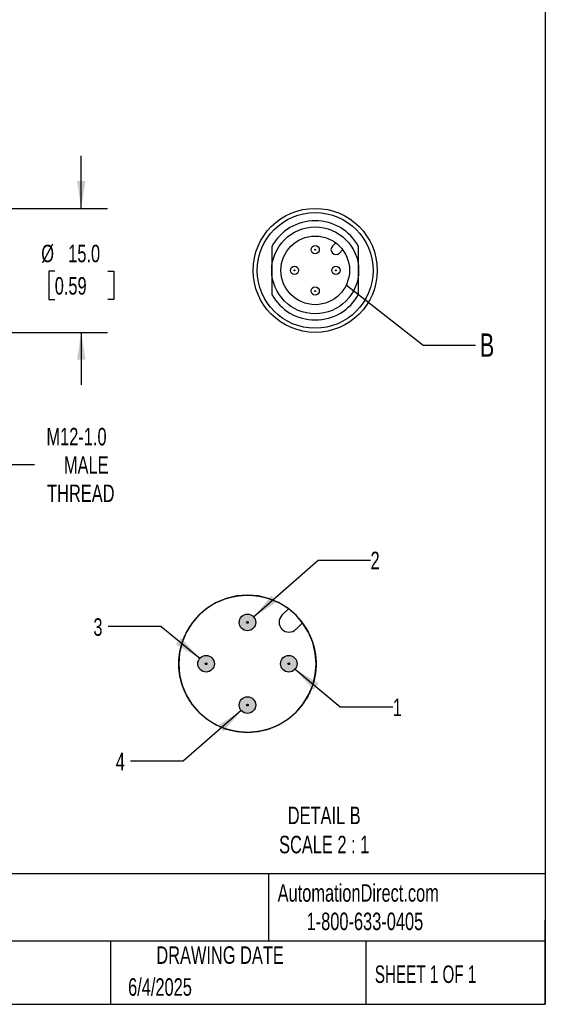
# Model space of a CAD drawing. Header units: millimetres. Extents: x 6 to 273, y 6 to 210.
# Tile 3 of 4: x 210 to 273, y 6 to 125. Entities that reach past the tile are written whole.
import ezdxf

# ---------------------------------------------------------------- set-up
doc = ezdxf.new("R2010")
doc.units = ezdxf.units.MM
doc.linetypes.add('SLD-Solid', pattern=[0])
doc.layers.add('DIMENSIONS', color=140, linetype='SLD-Solid', lineweight=25)
doc.layers.add('TEXT', color=140, linetype='SLD-Solid', lineweight=25)
doc.layers.add('HATCH', color=6, linetype='SLD-Solid')
doc.layers.add('SLD-DEFPOINTS', color=7, linetype='Continuous')
doc.styles.add('SLDTEXTSTYLE0', font='TXT', dxfattribs={"width": 0.7})
doc.styles.add('SLDTEXTSTYLE1', font='TXT', dxfattribs={"width": 0.65})
doc.dimstyles.new('SLDDIMSTYLE0', dxfattribs={"dimtxt": 2.158008, "dimasz": 3.302, "dimexe": 0, "dimexo": 0.0625, "dimgap": 0.539502, "dimtad": 0, "dimtih": 1, "dimtoh": 1, "dimdec": 1, "dimrnd": 1e-09, "dimzin": 12, "dimdsep": 46, "dimtxsty": 'SLDTEXTSTYLE0', "dimsah": 1, "dimcen": 0.09, "dimadec": 0, "dimazin": 3, "dimtfac": 1, "dimtdec": 1, "dimtofl": 0, "dimtmove": 0, "dimatfit": 3, "dimfxl": 0, "dimfrac": 2, "dimtolj": 1, "dimtzin": 12, "dimarcsym": 0})
doc.dimstyles.new('SLDDIMSTYLE1', dxfattribs={"dimtxt": 2.158008, "dimasz": 3.302, "dimexe": 0, "dimexo": 0.0625, "dimgap": 0.539502, "dimtad": 0, "dimtih": 1, "dimtoh": 1, "dimdec": 1, "dimrnd": 1e-09, "dimzin": 4, "dimdsep": 46, "dimtxsty": 'SLDTEXTSTYLE0', "dimsah": 1, "dimcen": 0.09, "dimadec": 0, "dimazin": 1, "dimtfac": 1, "dimtdec": 1, "dimtmove": 0, "dimatfit": 0, "dimfxl": 0, "dimfrac": 2, "dimtolj": 1, "dimtzin": 12, "dimarcsym": 0})
doc.dimstyles.new('SLDDIMSTYLE2', dxfattribs={"dimtxt": 0.18, "dimasz": 3.302, "dimexe": 0, "dimexo": 0.0625, "dimgap": 0, "dimtad": 0, "dimtih": 1, "dimtoh": 1, "dimdec": 0, "dimrnd": 1e-09, "dimzin": 0, "dimdsep": 46, "dimtxsty": 'Standard', "dimblk1": 'NONE', "dimblk2": 'NONE', "dimsah": 1, "dimcen": 0.09, "dimadec": 0, "dimazin": 0, "dimtfac": 3.302, "dimtdec": 0, "dimtofl": 0, "dimtmove": 0, "dimatfit": 3, "dimldrblk": 'NONE', "dimfxl": 0, "dimfrac": 2, "dimtolj": 1, "dimtzin": 0, "dimarcsym": 0})
doc.dimstyles.new('SLDDIMSTYLE4', dxfattribs={"dimtxt": 2.158008, "dimasz": 3.302, "dimexe": 0, "dimexo": 0.0625, "dimgap": 0.539502, "dimtad": 0, "dimtih": 1, "dimtoh": 1, "dimdec": 1, "dimlfac": 0.5, "dimrnd": 1e-09, "dimzin": 12, "dimdsep": 46, "dimtxsty": 'SLDTEXTSTYLE0', "dimsah": 1, "dimcen": 0, "dimadec": 0, "dimazin": 3, "dimtfac": 1, "dimtdec": 1, "dimtofl": 0, "dimtmove": 0, "dimatfit": 3, "dimfxl": 0, "dimfrac": 2, "dimtolj": 1, "dimtzin": 12, "dimarcsym": 0})

# ---------------------------------------------------------------- blocks, each defined once
blk = doc.blocks.new('_D_3')
at = {"layer": 'DIMENSIONS'}
for p, q in [((216.94, 102.62), (216.94, 108.97)), ((185.91, 102.62), (194.18, 102.62)), ((195.71, 102.62), (220.12, 102.62)), ((213.74, 95.01), (213.01, 95.01)), ((213.01, 95.01), (213.01, 91.58)), ((220.15, 95.01), (220.88, 95.01)), ((220.88, 95.01), (220.88, 91.58)), ((213.01, 91.58), (213.74, 91.58)), ((220.88, 91.58), (220.15, 91.58)), ((185.91, 87.62), (204.18, 87.62)), ((205.71, 87.62), (220.12, 87.62)), ((216.94, 87.62), (216.94, 81.27))]:
    blk.add_line(p, q, dxfattribs=at)
for points in [[(216.94, 102.62), (217.45, 105.92), (216.44, 105.92)], [(216.94, 87.62), (216.44, 84.32), (217.45, 84.32)]]:
    blk.add_solid(points, dxfattribs=at)
at = {"layer": 'DIMENSIONS', "char_height": 2.117, "attachment_point": 1, "style": 'SLDTEXTSTYLE0'}
for s, insert in [('%%c', (212.11, 98.22)), ('15.0', (215.37, 98.22)), ('0.59', (213.74, 94.31))]:
    blk.add_mtext(s, dxfattribs=dict(at, insert=insert))
blk = doc.blocks.new('_D_5')
at = {"layer": 'DIMENSIONS'}
for p, q in [((193.26, 101.12), (208.12, 101.12)), ((204.94, 101.12), (204.94, 89.12)), ((193.26, 89.12), (208.12, 89.12)), ((204.94, 71.62), (204.94, 89.12)), ((211.29, 71.62), (204.94, 71.62))]:
    blk.add_line(p, q, dxfattribs=at)
for points in [[(204.94, 101.12), (204.44, 97.82), (205.45, 97.82)], [(204.94, 89.12), (205.45, 92.42), (204.44, 92.42)]]:
    blk.add_solid(points, dxfattribs=at)
at = {"layer": 'DIMENSIONS', "char_height": 2.117, "attachment_point": 1, "style": 'SLDTEXTSTYLE0'}
for s, insert in [('M12-1.0', (212.74, 76.07)), ('MALE', (214.85, 72.64)), ('THREAD', (212.82, 69.21))]:
    blk.add_mtext(s, dxfattribs=dict(at, insert=insert))
blk = doc.blocks.new('_None')
blk = doc.blocks.new('_D_11')
at = {"layer": 'DIMENSIONS'}
for p, q in [((242.8, 46.89), (248.26, 42.31)), ((248.26, 42.31), (254.61, 42.31))]:
    blk.add_line(p, q, dxfattribs=at)
blk.add_solid([(242.8, 46.89), (245.01, 44.38), (245.66, 45.16)], dxfattribs=at)
at = {"layer": 'DIMENSIONS', "insert": (254.61, 43.33), "char_height": 2.12, "attachment_point": 1, "style": 'SLDTEXTSTYLE0'}
blk.add_mtext('1', dxfattribs=at)
blk = doc.blocks.new('_D_12')
at = {"layer": 'DIMENSIONS'}
for p, q in [((237.79, 53.2), (245.57, 60.08)), ((245.57, 60.08), (251.92, 60.08))]:
    blk.add_line(p, q, dxfattribs=at)
blk.add_solid([(237.79, 53.2), (240.6, 55.01), (239.93, 55.77)], dxfattribs=at)
at = {"layer": 'DIMENSIONS', "insert": (251.92, 61.09), "char_height": 2.12, "attachment_point": 1, "style": 'SLDTEXTSTYLE0'}
blk.add_mtext('2', dxfattribs=at)
blk = doc.blocks.new('_D_13')
at = {"layer": 'DIMENSIONS'}
for p, q in [((226.56, 52.03), (220.21, 52.03)), ((231.27, 48.17), (226.56, 52.03))]:
    blk.add_line(p, q, dxfattribs=at)
blk.add_solid([(231.27, 48.17), (229.03, 50.66), (228.39, 49.87)], dxfattribs=at)
at = {"layer": 'DIMENSIONS', "insert": (218.41, 53.04), "char_height": 2.12, "attachment_point": 1, "style": 'SLDTEXTSTYLE0'}
blk.add_mtext('3', dxfattribs=at)
blk = doc.blocks.new('_D_14')
at = {"layer": 'DIMENSIONS'}
for p, q in [((236.29, 41.88), (229.26, 35.75)), ((229.26, 35.75), (222.91, 35.75))]:
    blk.add_line(p, q, dxfattribs=at)
blk.add_solid([(236.29, 41.88), (233.46, 40.09), (234.13, 39.33)], dxfattribs=at)
at = {"layer": 'DIMENSIONS', "insert": (221.12, 36.77), "char_height": 2.12, "attachment_point": 1, "style": 'SLDTEXTSTYLE0'}
blk.add_mtext('4', dxfattribs=at)

msp = doc.modelspace()

# ---------------------------------------------------------------- hatches: boundary and pattern name
at = {"layer": 'HATCH'}
h = msp.add_hatch(color=256, dxfattribs=at)
h.paths.add_polyline_path([(237.14, 52.54), (237.14, 52.54), (237.14, 52.55), (237.14, 52.55), (237.14, 52.56), (237.14, 52.56), (237.13, 52.57), (237.13, 52.57), (237.13, 52.58), (237.13, 52.58), (237.12, 52.59), (237.12, 52.59), (237.12, 52.6), (237.12, 52.6), (237.11, 52.61), (237.11, 52.61), (237.1, 52.61), (237.1, 52.62), (237.1, 52.62), (237.09, 52.62), (237.09, 52.63), (237.08, 52.63), (237.08, 52.63), (237.07, 52.63), (237.07, 52.63), (237.06, 52.64), (237.06, 52.64), (237.05, 52.64), (237.05, 52.64), (237.04, 52.64), (237.04, 52.64), (237.03, 52.64), (237.03, 52.64), (237.02, 52.64), (237.01, 52.64), (237.01, 52.63), (237, 52.63), (237, 52.63), (236.99, 52.63), (236.99, 52.63), (236.99, 52.62), (236.98, 52.62), (236.98, 52.62), (236.97, 52.61), (236.97, 52.61), (236.97, 52.61), (236.96, 52.6), (236.96, 52.6), (236.96, 52.59), (236.95, 52.59), (236.95, 52.58), (236.95, 52.58), (236.95, 52.57), (236.94, 52.57), (236.94, 52.56), (236.94, 52.56), (236.94, 52.55), (236.94, 52.55), (236.94, 52.54), (236.94, 52.54), (236.94, 52.53), (236.94, 52.53), (236.94, 52.52), (236.94, 52.52), (236.94, 52.51), (236.94, 52.51), (236.95, 52.5), (236.95, 52.5), (236.95, 52.49), (236.95, 52.49), (236.96, 52.48), (236.96, 52.48), (236.96, 52.47), (236.97, 52.47), (236.97, 52.47), (236.97, 52.46), (236.98, 52.46), (236.98, 52.46), (236.99, 52.45), (236.99, 52.45), (236.99, 52.45), (237, 52.45), (237, 52.44), (237.01, 52.44), (237.01, 52.44), (237.02, 52.44), (237.03, 52.44), (237.03, 52.44), (237.04, 52.44), (237.04, 52.44), (237.05, 52.44), (237.05, 52.44), (237.06, 52.44), (237.06, 52.44), (237.07, 52.44), (237.07, 52.44), (237.08, 52.45), (237.08, 52.45), (237.09, 52.45), (237.09, 52.45), (237.1, 52.46), (237.1, 52.46), (237.1, 52.46), (237.11, 52.47), (237.11, 52.47), (237.12, 52.47), (237.12, 52.48), (237.12, 52.48), (237.12, 52.49), (237.13, 52.49), (237.13, 52.5), (237.13, 52.5), (237.13, 52.51), (237.14, 52.51), (237.14, 52.52), (237.14, 52.52), (237.14, 52.53), (237.14, 52.53)], flags=0)
h.paths.add_polyline_path([(238.03, 52.43), (238.04, 52.48), (238.04, 52.54), (238.04, 52.59), (238.03, 52.64), (238.03, 52.7), (238.02, 52.75), (238, 52.8), (237.99, 52.85), (237.97, 52.9), (237.95, 52.95), (237.93, 53), (237.9, 53.05), (237.87, 53.09), (237.84, 53.13), (237.81, 53.18), (237.77, 53.22), (237.74, 53.25), (237.7, 53.29), (237.66, 53.32), (237.61, 53.36), (237.57, 53.39), (237.52, 53.41), (237.48, 53.44), (237.43, 53.46), (237.38, 53.48), (237.33, 53.5), (237.28, 53.51), (237.22, 53.52), (237.17, 53.53), (237.12, 53.53), (237.07, 53.54), (237.01, 53.54), (236.96, 53.53), (236.91, 53.53), (236.85, 53.52), (236.8, 53.51), (236.75, 53.5), (236.7, 53.48), (236.65, 53.46), (236.6, 53.44), (236.55, 53.41), (236.51, 53.39), (236.46, 53.36), (236.42, 53.32), (236.38, 53.29), (236.34, 53.25), (236.3, 53.22), (236.27, 53.18), (236.24, 53.13), (236.21, 53.09), (236.18, 53.05), (236.15, 53), (236.13, 52.95), (236.11, 52.9), (236.09, 52.85), (236.07, 52.8), (236.06, 52.75), (236.05, 52.7), (236.04, 52.64), (236.04, 52.59), (236.04, 52.54), (236.04, 52.48), (236.04, 52.43), (236.05, 52.38), (236.06, 52.33), (236.07, 52.28), (236.09, 52.22), (236.11, 52.17), (236.13, 52.12), (236.15, 52.08), (236.18, 52.03), (236.21, 51.99), (236.24, 51.94), (236.27, 51.9), (236.3, 51.86), (236.34, 51.82), (236.38, 51.79), (236.42, 51.75), (236.46, 51.72), (236.51, 51.69), (236.55, 51.66), (236.6, 51.64), (236.65, 51.62), (236.7, 51.6), (236.75, 51.58), (236.8, 51.57), (236.85, 51.56), (236.91, 51.55), (236.96, 51.54), (237.01, 51.54), (237.07, 51.54), (237.12, 51.54), (237.17, 51.55), (237.22, 51.56), (237.28, 51.57), (237.33, 51.58), (237.38, 51.6), (237.43, 51.62), (237.48, 51.64), (237.52, 51.66), (237.57, 51.69), (237.61, 51.72), (237.66, 51.75), (237.7, 51.79), (237.74, 51.82), (237.77, 51.86), (237.81, 51.9), (237.84, 51.94), (237.87, 51.99), (237.9, 52.03), (237.93, 52.08), (237.95, 52.12), (237.97, 52.17), (237.99, 52.22), (238, 52.28), (238.02, 52.33), (238.03, 52.38)], flags=0)
for points in [[(237.14, 52.53), (237.14, 52.53), (237.14, 52.54), (237.14, 52.54), (237.14, 52.55), (237.14, 52.55), (237.14, 52.56), (237.14, 52.56), (237.13, 52.57), (237.13, 52.57), (237.13, 52.58), (237.13, 52.58), (237.12, 52.59), (237.12, 52.59), (237.12, 52.6), (237.12, 52.6), (237.11, 52.61), (237.11, 52.61), (237.1, 52.61), (237.1, 52.62), (237.1, 52.62), (237.09, 52.62), (237.09, 52.63), (237.08, 52.63), (237.08, 52.63), (237.07, 52.63), (237.07, 52.63), (237.06, 52.64), (237.06, 52.64), (237.05, 52.64), (237.05, 52.64), (237.04, 52.64), (237.04, 52.64), (237.03, 52.64), (237.03, 52.64), (237.02, 52.64), (237.01, 52.64), (237.01, 52.63), (237, 52.63), (237, 52.63), (236.99, 52.63), (236.99, 52.63), (236.99, 52.62), (236.98, 52.62), (236.98, 52.62), (236.97, 52.61), (236.97, 52.61), (236.97, 52.61), (236.96, 52.6), (236.96, 52.6), (236.96, 52.59), (236.95, 52.59), (236.95, 52.58), (236.95, 52.58), (236.95, 52.57), (236.94, 52.57), (236.94, 52.56), (236.94, 52.56), (236.94, 52.55), (236.94, 52.55), (236.94, 52.54), (236.94, 52.54), (236.94, 52.53), (236.94, 52.53), (236.94, 52.52), (236.94, 52.52), (236.94, 52.51), (236.94, 52.51), (236.95, 52.5), (236.95, 52.5), (236.95, 52.49), (236.95, 52.49), (236.96, 52.48), (236.96, 52.48), (236.96, 52.47), (236.97, 52.47), (236.97, 52.47), (236.97, 52.46), (236.98, 52.46), (236.98, 52.46), (236.99, 52.45), (236.99, 52.45), (236.99, 52.45), (237, 52.45), (237, 52.44), (237.01, 52.44), (237.01, 52.44), (237.02, 52.44), (237.03, 52.44), (237.03, 52.44), (237.04, 52.44), (237.04, 52.44), (237.05, 52.44), (237.05, 52.44), (237.06, 52.44), (237.06, 52.44), (237.07, 52.44), (237.07, 52.44), (237.08, 52.45), (237.08, 52.45), (237.09, 52.45), (237.09, 52.45), (237.1, 52.46), (237.1, 52.46), (237.1, 52.46), (237.11, 52.47), (237.11, 52.47), (237.12, 52.47), (237.12, 52.48), (237.12, 52.48), (237.12, 52.49), (237.13, 52.49), (237.13, 52.5), (237.13, 52.5), (237.13, 52.51), (237.14, 52.51), (237.14, 52.52), (237.14, 52.52)], [(232.14, 47.53), (232.14, 47.53), (232.14, 47.54), (232.14, 47.54), (232.14, 47.55), (232.14, 47.55), (232.14, 47.56), (232.14, 47.56), (232.13, 47.57), (232.13, 47.57), (232.13, 47.58), (232.13, 47.58), (232.12, 47.59), (232.12, 47.59), (232.12, 47.6), (232.12, 47.6), (232.11, 47.61), (232.11, 47.61), (232.1, 47.61), (232.1, 47.62), (232.1, 47.62), (232.09, 47.62), (232.09, 47.63), (232.08, 47.63), (232.08, 47.63), (232.07, 47.63), (232.07, 47.63), (232.06, 47.64), (232.06, 47.64), (232.05, 47.64), (232.05, 47.64), (232.04, 47.64), (232.04, 47.64), (232.03, 47.64), (232.03, 47.64), (232.02, 47.64), (232.01, 47.64), (232.01, 47.63), (232, 47.63), (232, 47.63), (231.99, 47.63), (231.99, 47.63), (231.99, 47.62), (231.98, 47.62), (231.98, 47.62), (231.97, 47.61), (231.97, 47.61), (231.97, 47.61), (231.96, 47.6), (231.96, 47.6), (231.96, 47.59), (231.95, 47.59), (231.95, 47.58), (231.95, 47.58), (231.95, 47.57), (231.94, 47.57), (231.94, 47.56), (231.94, 47.56), (231.94, 47.55), (231.94, 47.55), (231.94, 47.54), (231.94, 47.54), (231.94, 47.53), (231.94, 47.53), (231.94, 47.52), (231.94, 47.52), (231.94, 47.51), (231.94, 47.51), (231.95, 47.5), (231.95, 47.5), (231.95, 47.49), (231.95, 47.49), (231.96, 47.48), (231.96, 47.48), (231.96, 47.47), (231.97, 47.47), (231.97, 47.47), (231.97, 47.46), (231.98, 47.46), (231.98, 47.46), (231.99, 47.45), (231.99, 47.45), (231.99, 47.45), (232, 47.45), (232, 47.44), (232.01, 47.44), (232.01, 47.44), (232.02, 47.44), (232.03, 47.44), (232.03, 47.44), (232.04, 47.44), (232.04, 47.44), (232.05, 47.44), (232.05, 47.44), (232.06, 47.44), (232.06, 47.44), (232.07, 47.44), (232.07, 47.44), (232.08, 47.45), (232.08, 47.45), (232.09, 47.45), (232.09, 47.45), (232.1, 47.46), (232.1, 47.46), (232.1, 47.46), (232.11, 47.47), (232.11, 47.47), (232.12, 47.47), (232.12, 47.48), (232.12, 47.48), (232.12, 47.49), (232.13, 47.49), (232.13, 47.5), (232.13, 47.5), (232.13, 47.51), (232.14, 47.51), (232.14, 47.52), (232.14, 47.52)], [(242.14, 47.53), (242.14, 47.53), (242.14, 47.54), (242.14, 47.54), (242.14, 47.55), (242.14, 47.55), (242.14, 47.56), (242.14, 47.56), (242.13, 47.57), (242.13, 47.57), (242.13, 47.58), (242.13, 47.58), (242.12, 47.59), (242.12, 47.59), (242.12, 47.6), (242.12, 47.6), (242.11, 47.61), (242.11, 47.61), (242.1, 47.61), (242.1, 47.62), (242.1, 47.62), (242.09, 47.62), (242.09, 47.63), (242.08, 47.63), (242.08, 47.63), (242.07, 47.63), (242.07, 47.63), (242.06, 47.64), (242.06, 47.64), (242.05, 47.64), (242.05, 47.64), (242.04, 47.64), (242.04, 47.64), (242.03, 47.64), (242.03, 47.64), (242.02, 47.64), (242.01, 47.64), (242.01, 47.63), (242, 47.63), (242, 47.63), (241.99, 47.63), (241.99, 47.63), (241.99, 47.62), (241.98, 47.62), (241.98, 47.62), (241.97, 47.61), (241.97, 47.61), (241.97, 47.61), (241.96, 47.6), (241.96, 47.6), (241.96, 47.59), (241.95, 47.59), (241.95, 47.58), (241.95, 47.58), (241.95, 47.57), (241.94, 47.57), (241.94, 47.56), (241.94, 47.56), (241.94, 47.55), (241.94, 47.55), (241.94, 47.54), (241.94, 47.54), (241.94, 47.53), (241.94, 47.53), (241.94, 47.52), (241.94, 47.52), (241.94, 47.51), (241.94, 47.51), (241.95, 47.5), (241.95, 47.5), (241.95, 47.49), (241.95, 47.49), (241.96, 47.48), (241.96, 47.48), (241.96, 47.47), (241.97, 47.47), (241.97, 47.47), (241.97, 47.46), (241.98, 47.46), (241.98, 47.46), (241.99, 47.45), (241.99, 47.45), (241.99, 47.45), (242, 47.45), (242, 47.44), (242.01, 47.44), (242.01, 47.44), (242.02, 47.44), (242.03, 47.44), (242.03, 47.44), (242.04, 47.44), (242.04, 47.44), (242.05, 47.44), (242.05, 47.44), (242.06, 47.44), (242.06, 47.44), (242.07, 47.44), (242.07, 47.44), (242.08, 47.45), (242.08, 47.45), (242.09, 47.45), (242.09, 47.45), (242.1, 47.46), (242.1, 47.46), (242.1, 47.46), (242.11, 47.47), (242.11, 47.47), (242.12, 47.47), (242.12, 47.48), (242.12, 47.48), (242.12, 47.49), (242.13, 47.49), (242.13, 47.5), (242.13, 47.5), (242.13, 47.51), (242.14, 47.51), (242.14, 47.52), (242.14, 47.52)], [(237.14, 42.53), (237.14, 42.53), (237.14, 42.54), (237.14, 42.54), (237.14, 42.55), (237.14, 42.55), (237.14, 42.56), (237.14, 42.56), (237.13, 42.57), (237.13, 42.57), (237.13, 42.58), (237.13, 42.58), (237.12, 42.59), (237.12, 42.59), (237.12, 42.6), (237.12, 42.6), (237.11, 42.61), (237.11, 42.61), (237.1, 42.61), (237.1, 42.62), (237.1, 42.62), (237.09, 42.62), (237.09, 42.63), (237.08, 42.63), (237.08, 42.63), (237.07, 42.63), (237.07, 42.63), (237.06, 42.64), (237.06, 42.64), (237.05, 42.64), (237.05, 42.64), (237.04, 42.64), (237.04, 42.64), (237.03, 42.64), (237.03, 42.64), (237.02, 42.64), (237.01, 42.64), (237.01, 42.63), (237, 42.63), (237, 42.63), (236.99, 42.63), (236.99, 42.63), (236.99, 42.62), (236.98, 42.62), (236.98, 42.62), (236.97, 42.61), (236.97, 42.61), (236.97, 42.61), (236.96, 42.6), (236.96, 42.6), (236.96, 42.59), (236.95, 42.59), (236.95, 42.58), (236.95, 42.58), (236.95, 42.57), (236.94, 42.57), (236.94, 42.56), (236.94, 42.56), (236.94, 42.55), (236.94, 42.55), (236.94, 42.54), (236.94, 42.54), (236.94, 42.53), (236.94, 42.53), (236.94, 42.52), (236.94, 42.52), (236.94, 42.51), (236.94, 42.51), (236.95, 42.5), (236.95, 42.5), (236.95, 42.49), (236.95, 42.49), (236.96, 42.48), (236.96, 42.48), (236.96, 42.47), (236.97, 42.47), (236.97, 42.47), (236.97, 42.46), (236.98, 42.46), (236.98, 42.46), (236.99, 42.45), (236.99, 42.45), (236.99, 42.45), (237, 42.45), (237, 42.44), (237.01, 42.44), (237.01, 42.44), (237.02, 42.44), (237.03, 42.44), (237.03, 42.44), (237.04, 42.44), (237.04, 42.44), (237.05, 42.44), (237.05, 42.44), (237.06, 42.44), (237.06, 42.44), (237.07, 42.44), (237.07, 42.44), (237.08, 42.45), (237.08, 42.45), (237.09, 42.45), (237.09, 42.45), (237.1, 42.46), (237.1, 42.46), (237.1, 42.46), (237.11, 42.47), (237.11, 42.47), (237.12, 42.47), (237.12, 42.48), (237.12, 42.48), (237.12, 42.49), (237.13, 42.49), (237.13, 42.5), (237.13, 42.5), (237.13, 42.51), (237.14, 42.51), (237.14, 42.52), (237.14, 42.52)]]:
    msp.add_hatch(color=256, dxfattribs=at).paths.add_polyline_path(points, flags=0)
h = msp.add_hatch(color=256, dxfattribs=at)
h.paths.add_polyline_path([(232.14, 47.54), (232.14, 47.54), (232.14, 47.55), (232.14, 47.55), (232.14, 47.56), (232.14, 47.56), (232.13, 47.57), (232.13, 47.57), (232.13, 47.58), (232.13, 47.58), (232.12, 47.59), (232.12, 47.59), (232.12, 47.6), (232.12, 47.6), (232.11, 47.61), (232.11, 47.61), (232.1, 47.61), (232.1, 47.62), (232.1, 47.62), (232.09, 47.62), (232.09, 47.63), (232.08, 47.63), (232.08, 47.63), (232.07, 47.63), (232.07, 47.63), (232.06, 47.64), (232.06, 47.64), (232.05, 47.64), (232.05, 47.64), (232.04, 47.64), (232.04, 47.64), (232.03, 47.64), (232.03, 47.64), (232.02, 47.64), (232.01, 47.64), (232.01, 47.63), (232, 47.63), (232, 47.63), (231.99, 47.63), (231.99, 47.63), (231.99, 47.62), (231.98, 47.62), (231.98, 47.62), (231.97, 47.61), (231.97, 47.61), (231.97, 47.61), (231.96, 47.6), (231.96, 47.6), (231.96, 47.59), (231.95, 47.59), (231.95, 47.58), (231.95, 47.58), (231.95, 47.57), (231.94, 47.57), (231.94, 47.56), (231.94, 47.56), (231.94, 47.55), (231.94, 47.55), (231.94, 47.54), (231.94, 47.54), (231.94, 47.53), (231.94, 47.53), (231.94, 47.52), (231.94, 47.52), (231.94, 47.51), (231.94, 47.51), (231.95, 47.5), (231.95, 47.5), (231.95, 47.49), (231.95, 47.49), (231.96, 47.48), (231.96, 47.48), (231.96, 47.47), (231.97, 47.47), (231.97, 47.47), (231.97, 47.46), (231.98, 47.46), (231.98, 47.46), (231.99, 47.45), (231.99, 47.45), (231.99, 47.45), (232, 47.45), (232, 47.44), (232.01, 47.44), (232.01, 47.44), (232.02, 47.44), (232.03, 47.44), (232.03, 47.44), (232.04, 47.44), (232.04, 47.44), (232.05, 47.44), (232.05, 47.44), (232.06, 47.44), (232.06, 47.44), (232.07, 47.44), (232.07, 47.44), (232.08, 47.45), (232.08, 47.45), (232.09, 47.45), (232.09, 47.45), (232.1, 47.46), (232.1, 47.46), (232.1, 47.46), (232.11, 47.47), (232.11, 47.47), (232.12, 47.47), (232.12, 47.48), (232.12, 47.48), (232.12, 47.49), (232.13, 47.49), (232.13, 47.5), (232.13, 47.5), (232.13, 47.51), (232.14, 47.51), (232.14, 47.52), (232.14, 47.52), (232.14, 47.53), (232.14, 47.53)], flags=0)
h.paths.add_polyline_path([(233.03, 47.43), (233.04, 47.48), (233.04, 47.54), (233.04, 47.59), (233.03, 47.64), (233.03, 47.7), (233.02, 47.75), (233, 47.8), (232.99, 47.85), (232.97, 47.9), (232.95, 47.95), (232.93, 48), (232.9, 48.05), (232.87, 48.09), (232.84, 48.13), (232.81, 48.18), (232.77, 48.22), (232.74, 48.25), (232.7, 48.29), (232.66, 48.32), (232.61, 48.36), (232.57, 48.39), (232.52, 48.41), (232.48, 48.44), (232.43, 48.46), (232.38, 48.48), (232.33, 48.5), (232.28, 48.51), (232.22, 48.52), (232.17, 48.53), (232.12, 48.53), (232.07, 48.54), (232.01, 48.54), (231.96, 48.53), (231.91, 48.53), (231.85, 48.52), (231.8, 48.51), (231.75, 48.5), (231.7, 48.48), (231.65, 48.46), (231.6, 48.44), (231.55, 48.41), (231.51, 48.39), (231.46, 48.36), (231.42, 48.32), (231.38, 48.29), (231.34, 48.25), (231.3, 48.22), (231.27, 48.18), (231.24, 48.13), (231.21, 48.09), (231.18, 48.05), (231.15, 48), (231.13, 47.95), (231.11, 47.9), (231.09, 47.85), (231.07, 47.8), (231.06, 47.75), (231.05, 47.7), (231.04, 47.64), (231.04, 47.59), (231.04, 47.54), (231.04, 47.48), (231.04, 47.43), (231.05, 47.38), (231.06, 47.33), (231.07, 47.28), (231.09, 47.22), (231.11, 47.17), (231.13, 47.12), (231.15, 47.08), (231.18, 47.03), (231.21, 46.99), (231.24, 46.94), (231.27, 46.9), (231.3, 46.86), (231.34, 46.82), (231.38, 46.79), (231.42, 46.75), (231.46, 46.72), (231.51, 46.69), (231.55, 46.66), (231.6, 46.64), (231.65, 46.62), (231.7, 46.6), (231.75, 46.58), (231.8, 46.57), (231.85, 46.56), (231.91, 46.55), (231.96, 46.54), (232.01, 46.54), (232.07, 46.54), (232.12, 46.54), (232.17, 46.55), (232.22, 46.56), (232.28, 46.57), (232.33, 46.58), (232.38, 46.6), (232.43, 46.62), (232.48, 46.64), (232.52, 46.66), (232.57, 46.69), (232.61, 46.72), (232.66, 46.75), (232.7, 46.79), (232.74, 46.82), (232.77, 46.86), (232.81, 46.9), (232.84, 46.94), (232.87, 46.99), (232.9, 47.03), (232.93, 47.08), (232.95, 47.12), (232.97, 47.17), (232.99, 47.22), (233, 47.28), (233.02, 47.33), (233.03, 47.38)], flags=0)
h = msp.add_hatch(color=256, dxfattribs=at)
h.paths.add_polyline_path([(242.14, 47.54), (242.14, 47.54), (242.14, 47.55), (242.14, 47.55), (242.14, 47.56), (242.14, 47.56), (242.13, 47.57), (242.13, 47.57), (242.13, 47.58), (242.13, 47.58), (242.12, 47.59), (242.12, 47.59), (242.12, 47.6), (242.12, 47.6), (242.11, 47.61), (242.11, 47.61), (242.1, 47.61), (242.1, 47.62), (242.1, 47.62), (242.09, 47.62), (242.09, 47.63), (242.08, 47.63), (242.08, 47.63), (242.07, 47.63), (242.07, 47.63), (242.06, 47.64), (242.06, 47.64), (242.05, 47.64), (242.05, 47.64), (242.04, 47.64), (242.04, 47.64), (242.03, 47.64), (242.03, 47.64), (242.02, 47.64), (242.01, 47.64), (242.01, 47.63), (242, 47.63), (242, 47.63), (241.99, 47.63), (241.99, 47.63), (241.99, 47.62), (241.98, 47.62), (241.98, 47.62), (241.97, 47.61), (241.97, 47.61), (241.97, 47.61), (241.96, 47.6), (241.96, 47.6), (241.96, 47.59), (241.95, 47.59), (241.95, 47.58), (241.95, 47.58), (241.95, 47.57), (241.94, 47.57), (241.94, 47.56), (241.94, 47.56), (241.94, 47.55), (241.94, 47.55), (241.94, 47.54), (241.94, 47.54), (241.94, 47.53), (241.94, 47.53), (241.94, 47.52), (241.94, 47.52), (241.94, 47.51), (241.94, 47.51), (241.95, 47.5), (241.95, 47.5), (241.95, 47.49), (241.95, 47.49), (241.96, 47.48), (241.96, 47.48), (241.96, 47.47), (241.97, 47.47), (241.97, 47.47), (241.97, 47.46), (241.98, 47.46), (241.98, 47.46), (241.99, 47.45), (241.99, 47.45), (241.99, 47.45), (242, 47.45), (242, 47.44), (242.01, 47.44), (242.01, 47.44), (242.02, 47.44), (242.03, 47.44), (242.03, 47.44), (242.04, 47.44), (242.04, 47.44), (242.05, 47.44), (242.05, 47.44), (242.06, 47.44), (242.06, 47.44), (242.07, 47.44), (242.07, 47.44), (242.08, 47.45), (242.08, 47.45), (242.09, 47.45), (242.09, 47.45), (242.1, 47.46), (242.1, 47.46), (242.1, 47.46), (242.11, 47.47), (242.11, 47.47), (242.12, 47.47), (242.12, 47.48), (242.12, 47.48), (242.12, 47.49), (242.13, 47.49), (242.13, 47.5), (242.13, 47.5), (242.13, 47.51), (242.14, 47.51), (242.14, 47.52), (242.14, 47.52), (242.14, 47.53), (242.14, 47.53)], flags=0)
h.paths.add_polyline_path([(243.03, 47.43), (243.04, 47.48), (243.04, 47.54), (243.04, 47.59), (243.03, 47.64), (243.03, 47.7), (243.02, 47.75), (243, 47.8), (242.99, 47.85), (242.97, 47.9), (242.95, 47.95), (242.93, 48), (242.9, 48.05), (242.87, 48.09), (242.84, 48.13), (242.81, 48.18), (242.77, 48.22), (242.74, 48.25), (242.7, 48.29), (242.66, 48.32), (242.61, 48.36), (242.57, 48.39), (242.52, 48.41), (242.48, 48.44), (242.43, 48.46), (242.38, 48.48), (242.33, 48.5), (242.28, 48.51), (242.22, 48.52), (242.17, 48.53), (242.12, 48.53), (242.07, 48.54), (242.01, 48.54), (241.96, 48.53), (241.91, 48.53), (241.85, 48.52), (241.8, 48.51), (241.75, 48.5), (241.7, 48.48), (241.65, 48.46), (241.6, 48.44), (241.55, 48.41), (241.51, 48.39), (241.46, 48.36), (241.42, 48.32), (241.38, 48.29), (241.34, 48.25), (241.3, 48.22), (241.27, 48.18), (241.24, 48.13), (241.21, 48.09), (241.18, 48.05), (241.15, 48), (241.13, 47.95), (241.11, 47.9), (241.09, 47.85), (241.07, 47.8), (241.06, 47.75), (241.05, 47.7), (241.04, 47.64), (241.04, 47.59), (241.04, 47.54), (241.04, 47.48), (241.04, 47.43), (241.05, 47.38), (241.06, 47.33), (241.07, 47.28), (241.09, 47.22), (241.11, 47.17), (241.13, 47.12), (241.15, 47.08), (241.18, 47.03), (241.21, 46.99), (241.24, 46.94), (241.27, 46.9), (241.3, 46.86), (241.34, 46.82), (241.38, 46.79), (241.42, 46.75), (241.46, 46.72), (241.51, 46.69), (241.55, 46.66), (241.6, 46.64), (241.65, 46.62), (241.7, 46.6), (241.75, 46.58), (241.8, 46.57), (241.85, 46.56), (241.91, 46.55), (241.96, 46.54), (242.01, 46.54), (242.07, 46.54), (242.12, 46.54), (242.17, 46.55), (242.22, 46.56), (242.28, 46.57), (242.33, 46.58), (242.38, 46.6), (242.43, 46.62), (242.48, 46.64), (242.52, 46.66), (242.57, 46.69), (242.61, 46.72), (242.66, 46.75), (242.7, 46.79), (242.74, 46.82), (242.77, 46.86), (242.81, 46.9), (242.84, 46.94), (242.87, 46.99), (242.9, 47.03), (242.93, 47.08), (242.95, 47.12), (242.97, 47.17), (242.99, 47.22), (243, 47.28), (243.02, 47.33), (243.03, 47.38)], flags=0)
h = msp.add_hatch(color=256, dxfattribs=at)
h.paths.add_polyline_path([(237.14, 42.54), (237.14, 42.54), (237.14, 42.55), (237.14, 42.55), (237.14, 42.56), (237.14, 42.56), (237.13, 42.57), (237.13, 42.57), (237.13, 42.58), (237.13, 42.58), (237.12, 42.59), (237.12, 42.59), (237.12, 42.6), (237.12, 42.6), (237.11, 42.61), (237.11, 42.61), (237.1, 42.61), (237.1, 42.62), (237.1, 42.62), (237.09, 42.62), (237.09, 42.63), (237.08, 42.63), (237.08, 42.63), (237.07, 42.63), (237.07, 42.63), (237.06, 42.64), (237.06, 42.64), (237.05, 42.64), (237.05, 42.64), (237.04, 42.64), (237.04, 42.64), (237.03, 42.64), (237.03, 42.64), (237.02, 42.64), (237.01, 42.64), (237.01, 42.63), (237, 42.63), (237, 42.63), (236.99, 42.63), (236.99, 42.63), (236.99, 42.62), (236.98, 42.62), (236.98, 42.62), (236.97, 42.61), (236.97, 42.61), (236.97, 42.61), (236.96, 42.6), (236.96, 42.6), (236.96, 42.59), (236.95, 42.59), (236.95, 42.58), (236.95, 42.58), (236.95, 42.57), (236.94, 42.57), (236.94, 42.56), (236.94, 42.56), (236.94, 42.55), (236.94, 42.55), (236.94, 42.54), (236.94, 42.54), (236.94, 42.53), (236.94, 42.53), (236.94, 42.52), (236.94, 42.52), (236.94, 42.51), (236.94, 42.51), (236.95, 42.5), (236.95, 42.5), (236.95, 42.49), (236.95, 42.49), (236.96, 42.48), (236.96, 42.48), (236.96, 42.47), (236.97, 42.47), (236.97, 42.47), (236.97, 42.46), (236.98, 42.46), (236.98, 42.46), (236.99, 42.45), (236.99, 42.45), (236.99, 42.45), (237, 42.45), (237, 42.44), (237.01, 42.44), (237.01, 42.44), (237.02, 42.44), (237.03, 42.44), (237.03, 42.44), (237.04, 42.44), (237.04, 42.44), (237.05, 42.44), (237.05, 42.44), (237.06, 42.44), (237.06, 42.44), (237.07, 42.44), (237.07, 42.44), (237.08, 42.45), (237.08, 42.45), (237.09, 42.45), (237.09, 42.45), (237.1, 42.46), (237.1, 42.46), (237.1, 42.46), (237.11, 42.47), (237.11, 42.47), (237.12, 42.47), (237.12, 42.48), (237.12, 42.48), (237.12, 42.49), (237.13, 42.49), (237.13, 42.5), (237.13, 42.5), (237.13, 42.51), (237.14, 42.51), (237.14, 42.52), (237.14, 42.52), (237.14, 42.53), (237.14, 42.53)], flags=0)
h.paths.add_polyline_path([(238.03, 42.43), (238.04, 42.48), (238.04, 42.54), (238.04, 42.59), (238.03, 42.64), (238.03, 42.7), (238.02, 42.75), (238, 42.8), (237.99, 42.85), (237.97, 42.9), (237.95, 42.95), (237.93, 43), (237.9, 43.05), (237.87, 43.09), (237.84, 43.13), (237.81, 43.18), (237.77, 43.22), (237.74, 43.25), (237.7, 43.29), (237.66, 43.32), (237.61, 43.36), (237.57, 43.39), (237.52, 43.41), (237.48, 43.44), (237.43, 43.46), (237.38, 43.48), (237.33, 43.5), (237.28, 43.51), (237.22, 43.52), (237.17, 43.53), (237.12, 43.53), (237.07, 43.54), (237.01, 43.54), (236.96, 43.53), (236.91, 43.53), (236.85, 43.52), (236.8, 43.51), (236.75, 43.5), (236.7, 43.48), (236.65, 43.46), (236.6, 43.44), (236.55, 43.41), (236.51, 43.39), (236.46, 43.36), (236.42, 43.32), (236.38, 43.29), (236.34, 43.25), (236.3, 43.22), (236.27, 43.18), (236.24, 43.13), (236.21, 43.09), (236.18, 43.05), (236.15, 43), (236.13, 42.95), (236.11, 42.9), (236.09, 42.85), (236.07, 42.8), (236.06, 42.75), (236.05, 42.7), (236.04, 42.64), (236.04, 42.59), (236.04, 42.54), (236.04, 42.48), (236.04, 42.43), (236.05, 42.38), (236.06, 42.33), (236.07, 42.28), (236.09, 42.22), (236.11, 42.17), (236.13, 42.12), (236.15, 42.08), (236.18, 42.03), (236.21, 41.99), (236.24, 41.94), (236.27, 41.9), (236.3, 41.86), (236.34, 41.82), (236.38, 41.79), (236.42, 41.75), (236.46, 41.72), (236.51, 41.69), (236.55, 41.66), (236.6, 41.64), (236.65, 41.62), (236.7, 41.6), (236.75, 41.58), (236.8, 41.57), (236.85, 41.56), (236.91, 41.55), (236.96, 41.54), (237.01, 41.54), (237.07, 41.54), (237.12, 41.54), (237.17, 41.55), (237.22, 41.56), (237.28, 41.57), (237.33, 41.58), (237.38, 41.6), (237.43, 41.62), (237.48, 41.64), (237.52, 41.66), (237.57, 41.69), (237.61, 41.72), (237.66, 41.75), (237.7, 41.79), (237.74, 41.82), (237.77, 41.86), (237.81, 41.9), (237.84, 41.94), (237.87, 41.99), (237.9, 42.03), (237.93, 42.08), (237.95, 42.12), (237.97, 42.17), (237.99, 42.22), (238, 42.28), (238.02, 42.33), (238.03, 42.38)], flags=0)

# ---------------------------------------------------------------- linework, layer by layer
for p, q in [((247.31, 98.06), (247.71, 98.45)), ((248.55, 97.6), (248.16, 97.21)), ((241.21, 53.41), (242, 54.19)), ((243.69, 52.5), (242.91, 51.71))]:
    msp.add_line(p, q)
at = {"flags": 128}
msp.add_lwpolyline([(228.84, 48.84), (228.74, 47.54), (228.84, 46.24), (229.14, 44.97), (229.64, 43.77), (230.32, 42.66), (231.17, 41.67), (232.16, 40.82), (233.27, 40.14), (234.47, 39.64), (235.74, 39.34), (237.04, 39.24), (238.34, 39.34), (239.6, 39.64), (240.81, 40.14), (241.92, 40.82), (242.91, 41.67), (243.75, 42.66), (244.43, 43.77), (244.93, 44.97), (245.24, 46.24), (245.34, 47.54), (245.24, 48.84), (244.93, 50.1), (244.43, 51.31), (243.75, 52.42), (242.91, 53.41), (241.92, 54.25), (240.81, 54.93), (239.6, 55.43), (238.34, 55.74), (237.04, 55.84), (235.74, 55.74), (234.47, 55.43), (233.27, 54.93), (232.16, 54.25), (231.17, 53.41), (230.32, 52.42), (229.64, 51.31), (229.14, 50.1), (228.84, 48.84)], dxfattribs=at)
for centre, radius in [((245.23, 95.12), 7.5), ((245.23, 95.12), 7), ((245.23, 95.12), 5.25), ((245.23, 95.12), 4.15), ((245.23, 97.62), 0.5), ((245.23, 97.62), 0.05), ((242.73, 95.12), 0.5), ((247.73, 95.12), 0.5), ((242.73, 95.12), 0.05), ((247.73, 95.12), 0.05), ((245.23, 92.62), 0.5), ((245.23, 92.62), 0.05), ((237.04, 52.54), 1), ((237.04, 52.54), 0.1), ((232.04, 47.54), 1), ((232.04, 47.54), 0.1), ((242.04, 47.54), 1), ((242.04, 47.54), 0.1), ((237.04, 42.54), 1), ((237.04, 42.54), 0.1)]:
    msp.add_circle(centre, radius)
for centre, radius, start, end in [((245.23, 95.12), 6, 28.955, 151.045), ((247.74, 97.63), 0.6, 135, 315), ((245.23, 95.12), 6, 208.955, 331.045), ((242.06, 52.56), 1.2, 135, 315)]:
    msp.add_arc(centre, radius, start, end)
for points, knots in [([(239.98, 98.03), (239.98, 97.74), (239.98, 97.2), (239.98, 96.23), (239.98, 95.54), (239.98, 95.12)], [0, 0, 0, 0, 0.309927, 0.589525, 1, 1, 1, 1]), ([(250.48, 95.12), (250.48, 95.38), (250.48, 95.92), (250.48, 96.66), (250.48, 97.37), (250.48, 97.8), (250.48, 98.03)], [0, 0, 0, 0, 0.2593939, 0.5276828, 0.7535589, 1, 1, 1, 1]), ([(239.98, 95.12), (239.98, 94.86), (239.98, 94.33), (239.98, 93.58), (239.98, 92.88), (239.98, 92.44), (239.98, 92.22)], [0, 0, 0, 0, 0.2593939, 0.5276828, 0.7535589, 1, 1, 1, 1]), ([(250.48, 92.22), (250.48, 92.5), (250.48, 93.04), (250.48, 94.01), (250.48, 94.71), (250.48, 95.12)], [0, 0, 0, 0, 0.309927, 0.589525, 1, 1, 1, 1])]:
    msp.add_open_spline(points, degree=3, knots=knots)
at = {"layer": 'SLD-DEFPOINTS', "flags": 128}
msp.add_lwpolyline([(245.34, 47.54), (245.34, 47.54), (245.34, 47.46), (245.34, 47.38), (245.34, 47.29), (245.33, 47.21), (245.33, 47.13), (245.32, 47.05), (245.32, 46.97), (245.31, 46.89), (245.31, 46.81), (245.3, 46.72), (245.29, 46.64), (245.28, 46.56), (245.27, 46.48), (245.26, 46.4), (245.25, 46.32), (245.24, 46.24), (245.24, 46.24), (245.22, 46.16), (245.21, 46.08), (245.19, 46), (245.18, 45.92), (245.16, 45.84), (245.15, 45.76), (245.13, 45.68), (245.11, 45.6), (245.09, 45.52), (245.07, 45.44), (245.05, 45.36), (245.03, 45.29), (245, 45.21), (244.98, 45.13), (244.96, 45.05), (244.93, 44.97), (244.91, 44.9), (244.88, 44.82), (244.85, 44.74), (244.83, 44.67), (244.8, 44.59), (244.77, 44.51), (244.74, 44.44), (244.71, 44.36), (244.68, 44.29), (244.64, 44.21), (244.61, 44.14), (244.58, 44.06), (244.54, 43.99), (244.51, 43.92), (244.47, 43.84), (244.43, 43.77), (244.4, 43.7), (244.36, 43.63), (244.32, 43.55), (244.28, 43.48), (244.24, 43.41), (244.2, 43.34), (244.16, 43.27), (244.12, 43.2), (244.07, 43.13), (244.03, 43.06), (243.98, 42.99), (243.94, 42.93), (243.89, 42.86), (243.85, 42.79), (243.8, 42.73), (243.75, 42.66), (243.71, 42.59), (243.66, 42.53), (243.61, 42.46), (243.56, 42.4), (243.51, 42.34), (243.45, 42.27), (243.4, 42.21), (243.35, 42.15), (243.3, 42.09), (243.24, 42.02), (243.19, 41.96), (243.13, 41.9), (243.08, 41.84), (243.02, 41.79), (242.96, 41.73), (242.91, 41.67), (242.85, 41.61), (242.79, 41.56), (242.73, 41.5), (242.67, 41.44), (242.61, 41.39), (242.55, 41.33), (242.49, 41.28), (242.43, 41.23), (242.37, 41.17), (242.3, 41.12), (242.24, 41.07), (242.18, 41.02), (242.11, 40.97), (242.05, 40.92), (241.98, 40.87), (241.92, 40.82), (241.85, 40.78), (241.78, 40.73), (241.72, 40.68), (241.65, 40.64), (241.58, 40.59), (241.51, 40.55), (241.44, 40.5), (241.38, 40.46), (241.31, 40.42), (241.24, 40.38), (241.17, 40.34), (241.09, 40.3), (241.02, 40.26), (240.95, 40.22), (240.88, 40.18), (240.81, 40.14), (240.73, 40.11), (240.66, 40.07), (240.59, 40.03), (240.51, 40), (240.44, 39.97), (240.36, 39.93), (240.29, 39.9), (240.21, 39.87), (240.14, 39.84), (240.06, 39.81), (239.99, 39.78), (239.91, 39.75), (239.83, 39.72), (239.76, 39.7), (239.68, 39.67), (239.6, 39.64), (239.53, 39.62), (239.45, 39.6), (239.37, 39.57), (239.29, 39.55), (239.21, 39.53), (239.13, 39.51), (239.06, 39.49), (238.98, 39.47), (238.9, 39.45), (238.82, 39.43), (238.74, 39.41), (238.66, 39.4), (238.58, 39.38), (238.5, 39.37), (238.42, 39.35), (238.34, 39.34), (238.34, 39.34), (238.26, 39.33), (238.18, 39.32), (238.1, 39.31), (238.01, 39.3), (237.93, 39.29), (237.85, 39.28), (237.77, 39.27), (237.69, 39.26), (237.61, 39.26), (237.53, 39.25), (237.45, 39.25), (237.36, 39.24), (237.28, 39.24), (237.2, 39.24), (237.12, 39.24), (237.04, 39.24), (237.04, 39.24), (236.96, 39.24), (236.88, 39.24), (236.79, 39.24), (236.71, 39.24), (236.63, 39.25), (236.55, 39.25), (236.47, 39.26), (236.39, 39.26), (236.31, 39.27), (236.23, 39.28), (236.14, 39.29), (236.06, 39.3), (235.98, 39.31), (235.9, 39.32), (235.82, 39.33), (235.74, 39.34), (235.74, 39.34), (235.66, 39.35), (235.58, 39.37), (235.5, 39.38), (235.42, 39.4), (235.34, 39.41), (235.26, 39.43), (235.18, 39.45), (235.1, 39.47), (235.02, 39.49), (234.94, 39.51), (234.86, 39.53), (234.79, 39.55), (234.71, 39.57), (234.63, 39.6), (234.55, 39.62), (234.47, 39.64), (234.4, 39.67), (234.32, 39.7), (234.24, 39.72), (234.17, 39.75), (234.09, 39.78), (234.01, 39.81), (233.94, 39.84), (233.86, 39.87), (233.79, 39.9), (233.71, 39.93), (233.64, 39.97), (233.56, 40), (233.49, 40.03), (233.42, 40.07), (233.34, 40.11), (233.27, 40.14), (233.2, 40.18), (233.13, 40.22), (233.05, 40.26), (232.98, 40.3), (232.91, 40.34), (232.84, 40.38), (232.77, 40.42), (232.7, 40.46), (232.63, 40.5), (232.56, 40.55), (232.5, 40.59), (232.43, 40.64), (232.36, 40.68), (232.29, 40.73), (232.23, 40.78), (232.16, 40.82), (232.09, 40.87), (232.03, 40.92), (231.96, 40.97), (231.9, 41.02), (231.84, 41.07), (231.77, 41.12), (231.71, 41.17), (231.65, 41.23), (231.59, 41.28), (231.53, 41.33), (231.46, 41.39), (231.4, 41.44), (231.35, 41.5), (231.29, 41.56), (231.23, 41.61), (231.17, 41.67), (231.11, 41.73), (231.06, 41.79), (231, 41.84), (230.94, 41.9), (230.89, 41.96), (230.83, 42.02), (230.78, 42.09), (230.73, 42.15), (230.67, 42.21), (230.62, 42.27), (230.57, 42.34), (230.52, 42.4), (230.47, 42.46), (230.42, 42.53), (230.37, 42.59), (230.32, 42.66), (230.28, 42.73), (230.23, 42.79), (230.18, 42.86), (230.14, 42.93), (230.09, 42.99), (230.05, 43.06), (230, 43.13), (229.96, 43.2), (229.92, 43.27), (229.88, 43.34), (229.84, 43.41), (229.8, 43.48), (229.76, 43.55), (229.72, 43.63), (229.68, 43.7), (229.64, 43.77), (229.61, 43.84), (229.57, 43.92), (229.54, 43.99), (229.5, 44.06), (229.47, 44.14), (229.43, 44.21), (229.4, 44.29), (229.37, 44.36), (229.34, 44.44), (229.31, 44.51), (229.28, 44.59), (229.25, 44.67), (229.22, 44.74), (229.2, 44.82), (229.17, 44.9), (229.14, 44.97), (229.12, 45.05), (229.1, 45.13), (229.07, 45.21), (229.05, 45.29), (229.03, 45.36), (229.01, 45.44), (228.99, 45.52), (228.97, 45.6), (228.95, 45.68), (228.93, 45.76), (228.91, 45.84), (228.9, 45.92), (228.88, 46), (228.87, 46.08), (228.85, 46.16), (228.84, 46.24), (228.84, 46.24), (228.83, 46.32), (228.82, 46.4), (228.81, 46.48), (228.8, 46.56), (228.79, 46.64), (228.78, 46.72), (228.77, 46.81), (228.76, 46.89), (228.76, 46.97), (228.75, 47.05), (228.75, 47.13), (228.75, 47.21), (228.74, 47.29), (228.74, 47.38), (228.74, 47.46), (228.74, 47.54), (228.74, 47.54), (228.74, 47.62), (228.74, 47.7), (228.74, 47.78), (228.75, 47.86), (228.75, 47.95), (228.75, 48.03), (228.76, 48.11), (228.76, 48.19), (228.77, 48.27), (228.78, 48.35), (228.79, 48.43), (228.8, 48.51), (228.81, 48.59), (228.82, 48.68), (228.83, 48.76), (228.84, 48.84), (228.84, 48.84), (228.85, 48.92), (228.87, 49), (228.88, 49.08), (228.9, 49.16), (228.91, 49.24), (228.93, 49.32), (228.95, 49.4), (228.97, 49.48), (228.99, 49.55), (229.01, 49.63), (229.03, 49.71), (229.05, 49.79), (229.07, 49.87), (229.1, 49.95), (229.12, 50.03), (229.14, 50.1), (229.17, 50.18), (229.2, 50.26), (229.22, 50.33), (229.25, 50.41), (229.28, 50.49), (229.31, 50.56), (229.34, 50.64), (229.37, 50.71), (229.4, 50.79), (229.43, 50.86), (229.47, 50.94), (229.5, 51.01), (229.54, 51.09), (229.57, 51.16), (229.61, 51.23), (229.64, 51.31), (229.68, 51.38), (229.72, 51.45), (229.76, 51.52), (229.8, 51.59), (229.84, 51.66), (229.88, 51.74), (229.92, 51.81), (229.96, 51.87), (230, 51.94), (230.05, 52.01), (230.09, 52.08), (230.14, 52.15), (230.18, 52.22), (230.23, 52.28), (230.28, 52.35), (230.32, 52.42), (230.37, 52.48), (230.42, 52.55), (230.47, 52.61), (230.52, 52.68), (230.57, 52.74), (230.62, 52.8), (230.67, 52.87), (230.73, 52.93), (230.78, 52.99), (230.83, 53.05), (230.89, 53.11), (230.94, 53.17), (231, 53.23), (231.06, 53.29), (231.11, 53.35), (231.17, 53.41), (231.23, 53.46), (231.29, 53.52), (231.35, 53.58), (231.4, 53.63), (231.46, 53.69), (231.53, 53.74), (231.59, 53.8), (231.65, 53.85), (231.71, 53.9), (231.77, 53.95), (231.84, 54.01), (231.9, 54.06), (231.96, 54.11), (232.03, 54.16), (232.09, 54.2), (232.16, 54.25), (232.23, 54.3), (232.29, 54.35), (232.36, 54.39), (232.43, 54.44), (232.5, 54.48), (232.56, 54.53), (232.63, 54.57), (232.7, 54.62), (232.77, 54.66), (232.84, 54.7), (232.91, 54.74), (232.98, 54.78), (233.05, 54.82), (233.13, 54.86), (233.2, 54.9), (233.27, 54.93), (233.34, 54.97), (233.42, 55.01), (233.49, 55.04), (233.56, 55.08), (233.64, 55.11), (233.71, 55.14), (233.79, 55.17), (233.86, 55.21), (233.94, 55.24), (234.01, 55.27), (234.09, 55.3), (234.17, 55.33), (234.24, 55.35), (234.32, 55.38), (234.4, 55.41), (234.47, 55.43), (234.55, 55.46), (234.63, 55.48), (234.71, 55.5), (234.79, 55.53), (234.86, 55.55), (234.94, 55.57), (235.02, 55.59), (235.1, 55.61), (235.18, 55.63), (235.26, 55.65), (235.34, 55.66), (235.42, 55.68), (235.5, 55.69), (235.58, 55.71), (235.66, 55.72), (235.74, 55.74), (235.74, 55.74), (235.82, 55.75), (235.9, 55.76), (235.98, 55.77), (236.06, 55.78), (236.14, 55.79), (236.23, 55.8), (236.31, 55.81), (236.39, 55.81), (236.47, 55.82), (236.55, 55.82), (236.63, 55.83), (236.71, 55.83), (236.79, 55.83), (236.88, 55.84), (236.96, 55.84), (237.04, 55.84), (237.04, 55.84), (237.12, 55.84), (237.2, 55.84), (237.28, 55.83), (237.36, 55.83), (237.45, 55.83), (237.53, 55.82), (237.61, 55.82), (237.69, 55.81), (237.77, 55.81), (237.85, 55.8), (237.93, 55.79), (238.01, 55.78), (238.1, 55.77), (238.18, 55.76), (238.26, 55.75), (238.34, 55.74), (238.34, 55.74), (238.42, 55.72), (238.5, 55.71), (238.58, 55.69), (238.66, 55.68), (238.74, 55.66), (238.82, 55.65), (238.9, 55.63), (238.98, 55.61), (239.06, 55.59), (239.13, 55.57), (239.21, 55.55), (239.29, 55.53), (239.37, 55.5), (239.45, 55.48), (239.53, 55.46), (239.6, 55.43), (239.68, 55.41), (239.76, 55.38), (239.83, 55.35), (239.91, 55.33), (239.99, 55.3), (240.06, 55.27), (240.14, 55.24), (240.21, 55.21), (240.29, 55.17), (240.36, 55.14), (240.44, 55.11), (240.51, 55.08), (240.59, 55.04), (240.66, 55.01), (240.73, 54.97), (240.81, 54.93), (240.88, 54.9), (240.95, 54.86), (241.02, 54.82), (241.09, 54.78), (241.17, 54.74), (241.24, 54.7), (241.31, 54.66), (241.38, 54.62), (241.44, 54.57), (241.51, 54.53), (241.58, 54.48), (241.65, 54.44), (241.72, 54.39), (241.78, 54.35), (241.85, 54.3), (241.92, 54.25), (241.98, 54.2), (242.05, 54.16), (242.11, 54.11), (242.18, 54.06), (242.24, 54.01), (242.3, 53.95), (242.37, 53.9), (242.43, 53.85), (242.49, 53.8), (242.55, 53.74), (242.61, 53.69), (242.67, 53.63), (242.73, 53.58), (242.79, 53.52), (242.85, 53.46), (242.91, 53.41), (242.96, 53.35), (243.02, 53.29), (243.08, 53.23), (243.13, 53.17), (243.19, 53.11), (243.24, 53.05), (243.3, 52.99), (243.35, 52.93), (243.4, 52.87), (243.45, 52.8), (243.51, 52.74), (243.56, 52.68), (243.61, 52.61), (243.66, 52.55), (243.71, 52.48), (243.75, 52.42), (243.8, 52.35), (243.85, 52.28), (243.89, 52.22), (243.94, 52.15), (243.98, 52.08), (244.03, 52.01), (244.07, 51.94), (244.12, 51.87), (244.16, 51.81), (244.2, 51.74), (244.24, 51.66), (244.28, 51.59), (244.32, 51.52), (244.36, 51.45), (244.4, 51.38), (244.43, 51.31), (244.47, 51.23), (244.51, 51.16), (244.54, 51.09), (244.58, 51.01), (244.61, 50.94), (244.64, 50.86), (244.68, 50.79), (244.71, 50.71), (244.74, 50.64), (244.77, 50.56), (244.8, 50.49), (244.83, 50.41), (244.85, 50.33), (244.88, 50.26), (244.91, 50.18), (244.93, 50.1), (244.96, 50.03), (244.98, 49.95), (245, 49.87), (245.03, 49.79), (245.05, 49.71), (245.07, 49.63), (245.09, 49.55), (245.11, 49.48), (245.13, 49.4), (245.15, 49.32), (245.16, 49.24), (245.18, 49.16), (245.19, 49.08), (245.21, 49), (245.22, 48.92), (245.24, 48.84), (245.24, 48.84), (245.25, 48.76), (245.26, 48.68), (245.27, 48.59), (245.28, 48.51), (245.29, 48.43), (245.3, 48.35), (245.31, 48.27), (245.31, 48.19), (245.32, 48.11), (245.32, 48.03), (245.33, 47.95), (245.33, 47.86), (245.34, 47.78), (245.34, 47.7), (245.34, 47.62), (245.34, 47.54), (245.34, 47.54)], dxfattribs=at)
at = {"layer": 'TEXT'}
for p, q in [((273.05, 209.55), (273.05, 6.35)), ((273.05, 22.13), (6.35, 22.13)), ((239.58, 22.13), (239.58, 13.97)), ((273.05, 6.35), (273.05, 16.51)), ((273.05, 13.97), (6.35, 13.97)), ((220.47, 13.97), (220.47, 6.35)), ((251.35, 13.97), (251.35, 6.35)), ((6.35, 6.35), (273.05, 6.35))]:
    msp.add_line(p, q, dxfattribs=at)
msp.add_circle((245.23, 95.12), 4.15, dxfattribs=at)

# ---------------------------------------------------------------- texts
for s, insert, char_height, attachment_point, style in [('B', (265.12, 87.49), 2.82, 1, 'SLDTEXTSTYLE0'), ('DETAIL B^JSCALE 2 : 1', (246.32, 30.26), 2.1167, 2, 'SLDTEXTSTYLE0'), ('AutomationDirect.com', (240.69, 20.88), 2.1167, 1, 'SLDTEXTSTYLE0'), ('1-800-633-0405', (244.19, 17.44), 2.1167, 1, 'SLDTEXTSTYLE0'), ('DRAWING DATE', (233.73, 13.36), 2.1167, 2, 'SLDTEXTSTYLE0'), ('SHEET 1 OF 1', (252.44, 11.05), 2.1167, 1, 'SLDTEXTSTYLE1'), ('6/4/2025', (222.61, 9.5), 2.117, 1, 'SLDTEXTSTYLE0')]:
    msp.add_mtext(s, dxfattribs=dict(at, insert=insert, char_height=char_height, attachment_point=attachment_point, style=style))

# ---------------------------------------------------------------- dimensions: what is measured, and where the dimension line sits
at = {"layer": 'DIMENSIONS'}
for base, p1, p2, text, dimstyle, picture, middle in [((216.94, 102.62), (184.64, 87.62), (184.64, 102.62), '%%c<>', 'SLDDIMSTYLE1', '_D_3', (216.94, 95.01)), ((204.94, 89.12), (191.99, 101.12), (191.99, 89.12), 'M12-1.0\\PMALE\\PTHREAD', 'SLDDIMSTYLE0', '_D_5', (204.94, 71.62))]:
    dim = msp.add_linear_dim(base=base, p1=p1, p2=p2, angle=90, text=text, dimstyle=dimstyle, dxfattribs=at)
    dim.commit()
    dim.dimension.update_dxf_attribs({"geometry": picture, "text_midpoint": middle, "dimtype": 160})
for p1, p2, text, picture, middle in [((236.29, 51.88), (237.79, 53.2), '2', '_D_12', (252.82, 60.08)), ((232.81, 46.9), (231.27, 48.17), '3', '_D_13', (219.31, 52.03)), ((241.27, 48.18), (242.8, 46.89), '1', '_D_11', (255.5, 42.31)), ((237.79, 43.2), (236.29, 41.88), '4', '_D_14', (222.02, 35.75))]:
    dim = msp.add_diameter_dim_2p(p1=p1, p2=p2, text=text, dimstyle='SLDDIMSTYLE4', override={"dimpost": '<>'}, dxfattribs=at)
    dim.commit()
    dim.dimension.update_dxf_attribs({"geometry": picture, "text_midpoint": middle, "dimtype": 163})

# ---------------------------------------------------------------- leaders
at = {"layer": 'TEXT', "has_arrowhead": 0}
msp.add_leader([(248.99, 93.37), (258.27, 86.08), (264.62, 86.08)], dimstyle='SLDDIMSTYLE2', dxfattribs=at)

doc.saveas('drawing.dxf')
